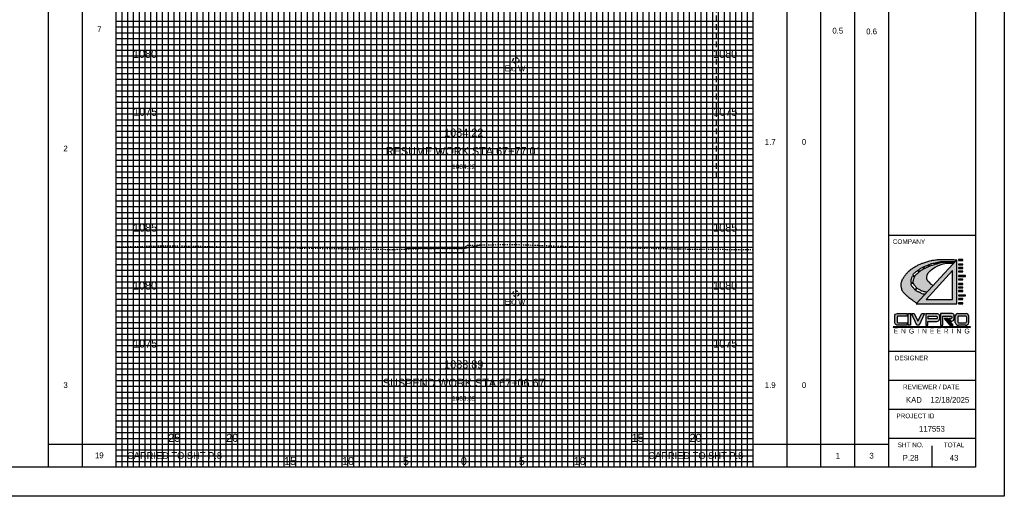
# Model space of a CAD drawing. Header units: feet. Extents: x 874 to 1064, y -33158 to 250.
# Tile 2 of 3: x 979 to 1064, y 140 to 182. Entities that reach past the tile are written whole.
import ezdxf
from ezdxf.enums import TextEntityAlignment as Align

# ---------------------------------------------------------------- set-up
doc = ezdxf.new("R2010")
doc.units = ezdxf.units.FT
doc.header["$MEASUREMENT"] = 0
for name, pattern in [('CENTER2', [1.125, 0.75, -0.125, 0.125, -0.125]), ('DASHED', [0.75, 0.5, -0.25]), ('DASHED2', [0.375, 0.25, -0.125]), ('DGN Style 4', [0.027369, 0.013684, -0.006842, 0, -0.006842]), ('OhDOT_USTN2', [0.11, 0.069, -0.041]), ('waterex', [0])]:
    doc.linetypes.add(name, pattern=pattern)
for name, color, linetype in [('CL_P_Construction', 7, 'DGN Style 4'), ('SH_Border', 7, 'Continuous'), ('SH_Data', 7, 'Continuous'), ('SHT_LOGO_BLACK', 7, 'Continuous'), ('SHT_LOGO_BLUE', 160, 'Continuous'), ('SHT_LOGO_GREY', 9, 'Continuous'), ('UT_X_Water', 133, 'waterex'), ('XS_P_Annotation', 7, 'Continuous'), ('XS_P_Finished_Grade', 3, 'Continuous'), ('XS_P_Pavt_Surface', 251, 'Continuous'), ('XS_P_Text_Info', 7, 'Continuous'), ('XS_X_Ground_Line', 3, 'OhDOT_USTN2')]:
    doc.layers.add(name, color=color, linetype=linetype)
doc.layers.add('RW_X_Right_of_Way', color=7, linetype='Continuous', lineweight=25)
doc.layers.add('SH_Major_Grid_Line', color=254, linetype='Continuous', transparency=0.3)
doc.layers.add('SH_Minor_Grid_Line', color=252, linetype='Continuous', transparency=0.5)
doc.styles.add('OHDOTSymbols', font='arial.ttf')
doc.styles.add('Slanted-Normal', font='font31.shx', dxfattribs={"height": 0.12})
doc.styles.add('Straight-Normal', font='font30.shx', dxfattribs={"height": 0.1})
doc.styles.add('Straight-Sub Title', font='font30.shx', dxfattribs={"height": 0.17})

msp = doc.modelspace()

# ---------------------------------------------------------------- hatches: boundary and pattern name
at = {"layer": 'SHT_LOGO_BLACK', "linetype": 'Continuous'}
h = msp.add_hatch(color=256, dxfattribs=at)
h.dxf.hatch_style = 1
h.paths.add_polyline_path([(1056.626, 158.193, -0.010054), (1056.601, 158.216), (1056.761, 158.385, 0.071883), (1056.813, 158.342, 0.006066), (1057.034, 158.213, 0.061249), (1057.287, 158.108, 0.038297), (1057.584, 158.05), (1058.121, 158.63), (1057.929, 158.746), (1057.846, 158.85), (1057.685, 159), (1057.628, 159.104), (1057.592, 159.212), (1057.597, 159.347), (1057.623, 159.528), (1057.706, 159.714), (1057.861, 159.901), (1058.074, 160.066), (1058.307, 160.201), (1058.591, 160.351), (1058.819, 160.449), (1059.006, 160.506), (1059.311, 160.558), (1059.741, 160.558), (1059.901, 160.555), (1059.98, 160.641, -0.000418), (1059.755, 160.642, -0.000949), (1059.635, 160.643, -0.000351), (1059.288, 160.646, 0.00107), (1059.174, 160.647, 0.017555), (1059.034, 160.643, 0.017743), (1058.895, 160.629, 0.003592), (1058.878, 160.627), (1058.86, 160.708, -0.000594), (1058.929, 160.708, 0.000026), (1059.186, 160.708, 0.000048), (1059.569, 160.708, 0.000037), (1060.042, 160.708), (1060.168, 160.844, 0.003624), (1059.8, 160.865, 0.007413), (1059.62, 160.87, 0.000904), (1059.028, 160.88, 0.00451), (1058.91, 160.88, 0.019073), (1058.586, 160.867, 0.017331), (1058.232, 160.826, 0.019514), (1057.948, 160.772, 0.015338), (1057.593, 160.678, 0.012204), (1057.251, 160.567, 0.017423), (1057.016, 160.475, 0.014015), (1056.85, 160.398, 0.009535), (1056.611, 160.273, 0.020378), (1056.337, 160.108, 0.02598), (1056.135, 159.959, 0.027565), (1055.998, 159.833, 0.018891), (1055.815, 159.631, 0.020789), (1055.667, 159.438, 0.020828), (1055.535, 159.234, 0.034599), (1055.46, 159.085, 0.032145), (1055.402, 158.915, 0.062269), (1055.371, 158.696, 0.050433), (1055.395, 158.424, 0.025118), (1055.44, 158.237, 0.057831), (1055.473, 158.159, 0.025804), (1055.541, 158.053, 0.04348), (1055.589, 157.996, 0.002738), (1055.677, 157.91, 0.002118), (1055.792, 157.801, 0.001598), (1055.979, 157.625, 0.006576), (1056.026, 157.583, 0.02396), (1056.04, 157.571, 0.001113), (1056.369, 157.334, 0.009085), (1056.493, 157.247, 0.004888), (1056.71, 157.105), (1057.416, 157.869, -0.03184), (1057.269, 157.889, -0.071165), (1057.119, 157.943, -0.016789), (1056.998, 158.012, 0.028454), (1056.926, 158.051, 0.063363), (1056.771, 158.101, -0.076313)])
h.paths.add_polyline_path([(1056.465, 158.372, 0.001596), (1056.392, 158.461, 0.003876), (1056.321, 158.546, -0.008255), (1056.262, 158.618, -0.047245), (1056.23, 158.754, -0.011737), (1056.224, 158.805), (1056.437, 158.826, 0.028633), (1056.468, 158.735, 0.056422), (1056.507, 158.663, 0.018655), (1056.57, 158.579, 0.019312), (1056.637, 158.502, 0.013666), (1056.707, 158.431, 0.001157), (1056.714, 158.426), (1056.555, 158.263, -0.00235)], flags=16)
h.paths.add_polyline_path([(1056.42, 158.906), (1056.22, 158.898, -0.034829), (1056.235, 159.063, -0.018474), (1056.261, 159.195, -0.026037), (1056.3, 159.328, -0.016666), (1056.345, 159.444), (1056.54, 159.387, 0.018485), (1056.479, 159.254, 0.016487), (1056.438, 159.144, 0.075188), (1056.414, 159.011, 0.042887)], flags=16)
h.paths.add_polyline_path([(1056.382, 159.524, -0.03317), (1056.462, 159.659, -0.031166), (1056.571, 159.757, -0.008749), (1056.779, 159.913, -0.000355), (1056.796, 159.926), (1056.906, 159.789, 0.002531), (1056.805, 159.703, 0.006928), (1056.655, 159.569, 0.028635), (1056.621, 159.534, 0.152279), (1056.584, 159.45)], flags=16)
h.paths.add_polyline_path([(1057.155, 159.979, -0.013659), (1057.335, 160.082), (1057.258, 160.215, 0.040026), (1057.065, 160.114, 0.013578), (1056.995, 160.068, 0.00319), (1056.835, 159.954), (1056.943, 159.82, -0.001694), (1057.012, 159.877, -0.037477)], flags=16)
h.paths.add_polyline_path([(1057.378, 160.104), (1057.302, 160.235, -0.011307), (1057.444, 160.292, -0.010591), (1057.557, 160.333, 0.011749), (1057.66, 160.369, 0.016183), (1057.728, 160.398), (1057.773, 160.285, 0.017905), (1057.607, 160.216, 0.011223)], flags=16)
h.paths.add_polyline_path([(1057.814, 160.301), (1057.771, 160.419, 0.010824), (1057.814, 160.442, -0.05835), (1057.915, 160.485, -0.01154), (1058.027, 160.515, -0.00345), (1058.252, 160.568), (1058.29, 160.452, 0.012845), (1058.074, 160.391, 0.008036), (1057.937, 160.345, 0.004709)], flags=16)
h.paths.add_polyline_path([(1058.338, 160.466), (1058.305, 160.58, -0.000481), (1058.453, 160.614, 0.000864), (1058.522, 160.629, 0.00468), (1058.629, 160.654, -0.006008), (1058.811, 160.697), (1058.829, 160.618, 0.026281), (1058.715, 160.59, 0.019573), (1058.602, 160.551, -0.017067), (1058.472, 160.505, -0.007865)], flags=16)
h = msp.add_hatch(color=256, dxfattribs=at)
h.dxf.hatch_style = 1
h.paths.add_polyline_path([(1060.326, 157.044), (1060.708, 157.044), (1060.708, 157.118), (1060.326, 157.118)])
h.paths.add_polyline_path([(1060.326, 157.423), (1060.708, 157.423), (1060.708, 157.497), (1060.326, 157.497)])
h.paths.add_polyline_path([(1060.32, 157.732), (1060.937, 157.732), (1060.937, 157.806), (1060.326, 157.806)])
h.paths.add_polyline_path([(1060.326, 158.111), (1060.708, 158.111), (1060.708, 158.185), (1060.326, 158.185)])
h.paths.add_polyline_path([(1060.326, 158.418), (1060.708, 158.418), (1060.708, 158.491), (1060.326, 158.491)])
h.paths.add_polyline_path([(1060.326, 158.727), (1060.708, 158.727), (1060.708, 158.8), (1060.326, 158.8)])
h.paths.add_polyline_path([(1060.326, 159.106), (1060.708, 159.106), (1060.708, 159.179), (1060.326, 159.179)])
h.paths.add_polyline_path([(1060.32, 159.415), (1060.937, 159.415), (1060.937, 159.489), (1060.326, 159.489)])
h.paths.add_polyline_path([(1060.326, 159.795), (1060.708, 159.795), (1060.708, 159.868), (1060.326, 159.868)])
h.paths.add_polyline_path([(1060.326, 160.1), (1060.708, 160.1), (1060.708, 160.174), (1060.326, 160.174)])
h.paths.add_polyline_path([(1060.326, 160.407), (1060.708, 160.407), (1060.708, 160.481), (1060.326, 160.481)])
h.paths.add_polyline_path([(1060.708, 160.786), (1060.708, 160.86), (1060.326, 160.86), (1060.326, 160.786)])
at = {"layer": 'SHT_LOGO_BLUE'}
h = msp.add_hatch(color=256, dxfattribs=at)
h.dxf.hatch_style = 1
h.paths.add_polyline_path([(1055.021, 155.91, -0.44246), (1055.096, 155.992), (1055.885, 155.992), (1055.885, 156.206), (1055.041, 156.206, 0.436831), (1054.81, 155.992), (1054.81, 155.421, 0.355742), (1055.085, 155.196), (1055.875, 155.196), (1055.875, 155.407), (1055.106, 155.407, -0.466077), (1055.021, 155.478)])
h.paths.add_polyline_path([(1056.185, 156.21), (1055.967, 156.21), (1055.967, 155.193), (1056.185, 155.2)])
h.paths.add_polyline_path([(1056.492, 156.207), (1056.25, 156.207), (1056.734, 155.198), (1056.919, 155.198), (1057.395, 156.209), (1057.159, 156.209), (1056.816, 155.537)])
h.paths.add_polyline_path([(1058.667, 155.721), (1058.67, 156.032, 0.413942), (1058.494, 156.207), (1057.5, 156.207), (1057.5, 155.194), (1057.68, 155.194), (1057.68, 155.532), (1058.456, 155.532, 0.384335)])
h.paths.add_polyline_path([(1057.69, 155.746), (1057.69, 155.99), (1058.412, 155.99, -0.363757), (1058.479, 155.934, -0.087868), (1058.479, 155.813, -0.553906), (1058.405, 155.746)], flags=16)
h.paths.add_polyline_path([(1059.949, 155.739), (1059.949, 156.016, 0.37162), (1059.786, 156.205), (1058.757, 156.205), (1058.757, 155.198), (1058.969, 155.198), (1058.969, 155.99), (1059.672, 155.99, -0.38138), (1059.733, 155.935), (1059.733, 155.835, -0.307867), (1059.696, 155.78), (1059.474, 155.78), (1059.661, 155.554), (1059.736, 155.554, 0.37317)])
h.paths.add_polyline_path([(1060.976, 156.206), (1060.272, 156.206, 0.436831), (1060.041, 155.992), (1060.041, 155.421, 0.355742), (1060.317, 155.196), (1060.932, 155.196, 0.355742), (1061.208, 155.421), (1061.208, 155.992, 0.436831)])
h.paths.add_polyline_path([(1060.922, 155.992, -0.386521), (1060.997, 155.924), (1060.997, 155.478, -0.364185), (1060.92, 155.407), (1060.337, 155.407, -0.466076), (1060.252, 155.478), (1060.252, 155.924, -0.386521), (1060.327, 155.992)], flags=16)
h = msp.add_hatch(color=256, dxfattribs=at)
h.dxf.hatch_style = 1
h.paths.add_polyline_path([(1059.407, 155.781), (1059.259, 155.781), (1059.751, 155.199), (1059.874, 155.199)])
at = {"layer": 'SHT_LOGO_GREY'}
h = msp.add_hatch(color=256, dxfattribs=at)
h.dxf.hatch_style = 1
h.paths.add_polyline_path([(1060.168, 160.844), (1056.661, 157.052), (1060.168, 157.052)])
h.paths.add_polyline_path([(1059.796, 157.424), (1057.528, 157.424), (1059.796, 159.912)], flags=16)
h = msp.add_hatch(color=256, dxfattribs=at)
h.dxf.hatch_style = 1
h.paths.add_polyline_path([(1059.241, 155.781), (1059.093, 155.781), (1059.585, 155.199), (1059.707, 155.199)])

# ---------------------------------------------------------------- linework, layer by layer
at = {"layer": 'CL_P_Construction', "linetype": 'CENTER2'}
msp.add_line((1017.607, 142.937), (1017.607, 247.937), dxfattribs=at)
at = {"layer": 'RW_X_Right_of_Way', "linetype": 'DASHED'}
msp.add_line((1039.437, 167.937), (1039.437, 187.937), dxfattribs=at)
at = {"layer": 'SH_Border'}
for p, q in [((1064.275, 250.437), (1064.275, 140.437)), ((1054.275, 247.937), (1054.275, 142.937)), ((1061.775, 247.937), (1061.775, 142.937)), ((1061.775, 162.937), (1054.275, 162.937)), ((1061.775, 152.937), (1054.275, 152.937)), ((1061.775, 150.437), (1054.275, 150.437)), ((1061.775, 147.937), (1054.275, 147.937)), ((1061.775, 145.437), (1054.275, 145.437)), ((1058.025, 144.789), (1058.025, 142.937)), ((1061.775, 142.937), (896.775, 142.937)), ((1064.275, 140.437), (894.275, 140.437))]:
    msp.add_line(p, q, dxfattribs=at)
at = {"layer": 'SH_Data', "color": 7, "linetype": 'Continuous'}
for p, q in [((981.775, 142.937), (981.775, 247.937)), ((987.607, 142.937), (987.607, 247.937)), ((1042.607, 142.937), (1042.607, 247.937)), ((1048.441, 142.937), (1048.441, 247.937)), ((984.691, 142.937), (984.691, 246.687)), ((1045.525, 142.937), (1045.525, 246.687)), ((1051.358, 142.937), (1051.358, 246.687)), ((981.775, 144.937), (987.607, 144.937)), ((987.607, 144.937), (997.607, 144.937)), ((997.607, 142.937), (997.607, 144.937)), ((1032.607, 144.937), (1042.607, 144.937)), ((1042.607, 144.937), (1054.275, 144.937))]:
    msp.add_line(p, q, dxfattribs=at)
msp.add_lwpolyline([(1032.607, 142.937), (1032.607, 144.937)], dxfattribs=at)
at = {"layer": 'SH_Major_Grid_Line', "color": 254, "linetype": 'Continuous'}
for p, q in [((992.607, 142.937), (992.607, 247.937)), ((997.607, 142.937), (997.607, 247.937)), ((1002.607, 142.937), (1002.607, 247.937)), ((1007.607, 142.937), (1007.607, 247.937)), ((1012.607, 142.937), (1012.607, 247.937)), ((1017.607, 142.937), (1017.607, 247.937)), ((1022.607, 142.937), (1022.607, 247.937)), ((1027.607, 142.937), (1027.607, 247.937)), ((1032.607, 142.937), (1032.607, 247.937)), ((1037.607, 142.937), (1037.607, 247.937)), ((987.607, 177.937), (1042.607, 177.937)), ((987.607, 172.937), (1042.607, 172.937)), ((987.607, 167.937), (1042.607, 167.937)), ((987.607, 162.937), (1042.607, 162.937)), ((987.607, 157.937), (1042.607, 157.937)), ((987.607, 152.937), (1042.607, 152.937)), ((987.607, 147.937), (1042.607, 147.937))]:
    msp.add_line(p, q, dxfattribs=at)
at = {"layer": 'SH_Minor_Grid_Line', "color": 252, "linetype": 'Continuous'}
for p, q in [((988.107, 142.937), (988.107, 247.937)), ((988.607, 142.937), (988.607, 247.937)), ((989.107, 142.937), (989.107, 247.937)), ((989.607, 142.937), (989.607, 247.937)), ((990.107, 142.937), (990.107, 247.937)), ((990.607, 142.937), (990.607, 247.937)), ((991.107, 142.937), (991.107, 247.937)), ((991.607, 142.937), (991.607, 247.937)), ((992.107, 142.937), (992.107, 247.937)), ((993.107, 142.937), (993.107, 247.937)), ((993.607, 142.937), (993.607, 247.937)), ((994.107, 142.937), (994.107, 247.937)), ((994.607, 142.937), (994.607, 247.937)), ((995.107, 142.937), (995.107, 247.937)), ((995.607, 142.937), (995.607, 247.937)), ((996.107, 142.937), (996.107, 247.937)), ((996.607, 142.937), (996.607, 247.937)), ((997.107, 142.937), (997.107, 247.937)), ((998.107, 142.937), (998.107, 247.937)), ((998.607, 142.937), (998.607, 247.937)), ((999.107, 142.937), (999.107, 247.937)), ((999.607, 142.937), (999.607, 247.937)), ((1000.107, 142.937), (1000.107, 247.937)), ((1000.607, 142.937), (1000.607, 247.937)), ((1001.107, 142.937), (1001.107, 247.937)), ((1001.607, 142.937), (1001.607, 247.937)), ((1002.107, 142.937), (1002.107, 247.937)), ((1003.107, 142.937), (1003.107, 247.937)), ((1003.607, 142.937), (1003.607, 247.937)), ((1004.107, 142.937), (1004.107, 247.937)), ((1004.607, 142.937), (1004.607, 247.937)), ((1005.107, 142.937), (1005.107, 247.937)), ((1005.607, 142.937), (1005.607, 247.937)), ((1006.107, 142.937), (1006.107, 247.937)), ((1006.607, 142.937), (1006.607, 247.937)), ((1007.107, 142.937), (1007.107, 247.937)), ((1008.107, 142.937), (1008.107, 247.937)), ((1008.607, 142.937), (1008.607, 247.937)), ((1009.107, 142.937), (1009.107, 247.937)), ((1009.607, 142.937), (1009.607, 247.937)), ((1010.107, 142.937), (1010.107, 247.937)), ((1010.607, 142.937), (1010.607, 247.937)), ((1011.107, 142.937), (1011.107, 247.937)), ((1011.607, 142.937), (1011.607, 247.937)), ((1012.107, 142.937), (1012.107, 247.937)), ((1013.107, 142.937), (1013.107, 247.937)), ((1013.607, 142.937), (1013.607, 247.937)), ((1014.107, 142.937), (1014.107, 247.937)), ((1014.607, 142.937), (1014.607, 247.937)), ((1015.107, 142.937), (1015.107, 247.937)), ((1015.607, 142.937), (1015.607, 247.937)), ((1016.107, 142.937), (1016.107, 247.937)), ((1016.607, 142.937), (1016.607, 247.937)), ((1017.107, 142.937), (1017.107, 247.937)), ((1018.107, 142.937), (1018.107, 247.937)), ((1018.607, 142.937), (1018.607, 247.937)), ((1019.107, 142.937), (1019.107, 247.937)), ((1019.607, 142.937), (1019.607, 247.937)), ((1020.107, 142.937), (1020.107, 247.937)), ((1020.607, 142.937), (1020.607, 247.937)), ((1021.107, 142.937), (1021.107, 247.937)), ((1021.607, 142.937), (1021.607, 247.937)), ((1022.107, 142.937), (1022.107, 247.937)), ((1023.107, 142.937), (1023.107, 247.937)), ((1023.607, 142.937), (1023.607, 247.937)), ((1024.107, 142.937), (1024.107, 247.937)), ((1024.607, 142.937), (1024.607, 247.937)), ((1025.107, 142.937), (1025.107, 247.937)), ((1025.607, 142.937), (1025.607, 247.937)), ((1026.107, 142.937), (1026.107, 247.937)), ((1026.607, 142.937), (1026.607, 247.937)), ((1027.107, 142.937), (1027.107, 247.937)), ((1028.107, 142.937), (1028.107, 247.937)), ((1028.607, 142.937), (1028.607, 247.937)), ((1029.107, 142.937), (1029.107, 247.937)), ((1029.607, 142.937), (1029.607, 247.937)), ((1030.107, 142.937), (1030.107, 247.937)), ((1030.607, 142.937), (1030.607, 247.937)), ((1031.107, 142.937), (1031.107, 247.937)), ((1031.607, 142.937), (1031.607, 247.937)), ((1032.107, 142.937), (1032.107, 247.937)), ((1033.107, 142.937), (1033.107, 247.937)), ((1033.607, 142.937), (1033.607, 247.937)), ((1034.107, 142.937), (1034.107, 247.937)), ((1034.607, 142.937), (1034.607, 247.937)), ((1035.107, 142.937), (1035.107, 247.937)), ((1035.607, 142.937), (1035.607, 247.937)), ((1036.107, 142.937), (1036.107, 247.937)), ((1036.607, 142.937), (1036.607, 247.937)), ((1037.107, 142.937), (1037.107, 247.937)), ((1038.107, 142.937), (1038.107, 247.937)), ((1038.607, 142.937), (1038.607, 247.937)), ((1039.107, 142.937), (1039.107, 247.937)), ((1039.607, 142.937), (1039.607, 247.937)), ((1040.107, 142.937), (1040.107, 247.937)), ((1040.607, 142.937), (1040.607, 247.937)), ((1041.107, 142.937), (1041.107, 247.937)), ((1041.607, 142.937), (1041.607, 247.937)), ((1042.107, 142.937), (1042.107, 247.937)), ((987.607, 181.437), (1042.607, 181.437)), ((987.607, 180.937), (1042.607, 180.937)), ((987.607, 180.437), (1042.607, 180.437)), ((987.607, 179.937), (1042.607, 179.937)), ((987.607, 179.437), (1042.607, 179.437)), ((987.607, 178.937), (1042.607, 178.937)), ((987.607, 178.437), (1042.607, 178.437)), ((987.607, 177.437), (1042.607, 177.437)), ((987.607, 176.937), (1042.607, 176.937)), ((987.607, 176.437), (1042.607, 176.437)), ((987.607, 175.937), (1042.607, 175.937)), ((987.607, 175.437), (1042.607, 175.437)), ((987.607, 174.937), (1042.607, 174.937)), ((987.607, 174.437), (1042.607, 174.437)), ((987.607, 173.937), (1042.607, 173.937)), ((987.607, 173.437), (1042.607, 173.437)), ((987.607, 172.437), (1042.607, 172.437)), ((987.607, 171.937), (1042.607, 171.937)), ((987.607, 171.437), (1042.607, 171.437)), ((987.607, 170.937), (1042.607, 170.937)), ((987.607, 170.437), (1042.607, 170.437)), ((987.607, 169.937), (1042.607, 169.937)), ((987.607, 169.437), (1042.607, 169.437)), ((987.607, 168.937), (1042.607, 168.937)), ((987.607, 168.437), (1042.607, 168.437)), ((987.607, 167.437), (1042.607, 167.437)), ((987.607, 166.937), (1042.607, 166.937)), ((987.607, 166.437), (1042.607, 166.437)), ((987.607, 165.937), (1042.607, 165.937)), ((987.607, 165.437), (1042.607, 165.437)), ((987.607, 164.937), (1042.607, 164.937)), ((987.607, 164.437), (1042.607, 164.437)), ((987.607, 163.937), (1042.607, 163.937)), ((987.607, 163.437), (1042.607, 163.437)), ((987.607, 162.437), (1042.607, 162.437)), ((987.607, 161.937), (1042.607, 161.937)), ((987.607, 161.437), (1042.607, 161.437)), ((987.607, 160.937), (1042.607, 160.937)), ((987.607, 160.437), (1042.607, 160.437)), ((987.607, 159.937), (1042.607, 159.937)), ((987.607, 159.437), (1042.607, 159.437)), ((987.607, 158.937), (1042.607, 158.937)), ((987.607, 158.437), (1042.607, 158.437)), ((987.607, 157.437), (1042.607, 157.437)), ((987.607, 156.937), (1042.607, 156.937)), ((987.607, 156.437), (1042.607, 156.437)), ((987.607, 155.937), (1042.607, 155.937)), ((987.607, 155.437), (1042.607, 155.437)), ((987.607, 154.937), (1042.607, 154.937)), ((987.607, 154.437), (1042.607, 154.437)), ((987.607, 153.937), (1042.607, 153.937)), ((987.607, 153.437), (1042.607, 153.437)), ((987.607, 152.437), (1042.607, 152.437)), ((987.607, 151.937), (1042.607, 151.937)), ((987.607, 151.437), (1042.607, 151.437)), ((987.607, 150.937), (1042.607, 150.937)), ((987.607, 150.437), (1042.607, 150.437)), ((987.607, 149.937), (1042.607, 149.937)), ((987.607, 149.437), (1042.607, 149.437)), ((987.607, 148.937), (1042.607, 148.937)), ((987.607, 148.437), (1042.607, 148.437)), ((987.607, 147.437), (1042.607, 147.437)), ((987.607, 146.937), (1042.607, 146.937)), ((987.607, 146.437), (1042.607, 146.437)), ((987.607, 145.937), (1042.607, 145.937)), ((987.607, 145.437), (1042.607, 145.437)), ((987.607, 144.937), (1042.607, 144.937)), ((987.607, 144.437), (1042.607, 144.437)), ((987.607, 143.937), (1042.607, 143.937)), ((987.607, 143.437), (1042.607, 143.437))]:
    msp.add_line(p, q, dxfattribs=at)
at = {"layer": 'SHT_LOGO_BLACK'}
for p, q in [((1056.796, 159.926, -4063.576), (1056.906, 159.789, -4063.576)), ((1056.835, 159.954, -4063.576), (1056.943, 159.82, -4063.576)), ((1057.258, 160.215, -4063.576), (1057.335, 160.082, -4063.576)), ((1057.302, 160.235, -4063.576), (1057.378, 160.104, -4063.576))]:
    msp.add_line(p, q, dxfattribs=at)
for points in [[(1056.71, 157.105, -0.004888), (1056.493, 157.247, -0.009085), (1056.369, 157.334, -0.001113), (1056.04, 157.571, -0.02396), (1056.026, 157.583, -0.006576), (1055.979, 157.625, -0.001598), (1055.792, 157.801, -0.002118), (1055.677, 157.91, -0.002738), (1055.589, 157.996, -0.04348), (1055.541, 158.053, -0.025804), (1055.473, 158.159, -0.057831), (1055.44, 158.237, -0.025118), (1055.395, 158.424, -0.050433), (1055.371, 158.696, -0.062269), (1055.402, 158.915, -0.032145), (1055.46, 159.085, -0.034599), (1055.535, 159.234, -0.020828), (1055.667, 159.438, -0.020789), (1055.815, 159.631, -0.018891), (1055.998, 159.833, -0.027565), (1056.135, 159.959, -0.02598), (1056.337, 160.108, -0.020378), (1056.611, 160.273, -0.009535), (1056.85, 160.398, -0.014015), (1057.016, 160.475, -0.017423), (1057.251, 160.567, -0.012204), (1057.593, 160.678, -0.015338), (1057.948, 160.772, -0.019514), (1058.232, 160.826, -0.017331), (1058.586, 160.867, -0.019073), (1058.91, 160.88, -0.00451), (1059.028, 160.88, -0.000904), (1059.62, 160.87, -0.007413), (1059.8, 160.865, -0.003624), (1060.168, 160.844)], [(1058.305, 160.58, -0.0002), (1058.318, 160.583, -0.000438), (1058.453, 160.614, 0.000864), (1058.522, 160.629, 0.00468), (1058.629, 160.654, -0.004072), (1058.752, 160.683, -0.008774), (1058.811, 160.696, -0.040254)], [(1058.86, 160.705, -0.03869), (1058.901, 160.708, -0.000239), (1058.929, 160.708, 0.000026), (1059.186, 160.708, 0.000048), (1059.569, 160.708, 0.000037), (1060.042, 160.708)], [(1056.382, 159.524, -0.024038), (1056.438, 159.623, -0.06415), (1056.493, 159.689, -0.021969), (1056.571, 159.757, -0.008749), (1056.779, 159.913, -0.000355), (1056.796, 159.926, -0.013578)], [(1056.835, 159.954, -0.00319), (1056.995, 160.068, -0.013578), (1057.065, 160.114, -0.029845), (1057.208, 160.192, -0.004092), (1057.258, 160.215, -0.010591)], [(1056.943, 159.82, -0.000639), (1056.968, 159.842, -0.009297), (1057.042, 159.901, -0.029225), (1057.155, 159.979, -0.013659), (1057.335, 160.082, -0.011561)], [(1057.302, 160.235, -0.011307), (1057.444, 160.292, -0.010591), (1057.557, 160.333, 0.011749), (1057.66, 160.369, 0.016183), (1057.728, 160.398, -0.05835)], [(1057.378, 160.104, -0.011223), (1057.607, 160.216, -0.017453), (1057.768, 160.284, -0.000163), (1057.773, 160.285, -0.008036)], [(1057.771, 160.419, 0.010824), (1057.814, 160.442, -0.05835), (1057.915, 160.485, -0.01154), (1058.027, 160.515, -0.00345), (1058.252, 160.568, -0.000438)], [(1057.814, 160.301, -0.004709), (1057.937, 160.345, -0.008036), (1058.074, 160.391, -0.011799), (1058.273, 160.448, 0.001031), (1058.29, 160.453, 0.017067)], [(1058.338, 160.466, 0.007865), (1058.472, 160.505, 0.017067), (1058.602, 160.551, -0.019573), (1058.715, 160.59, -0.0202), (1058.802, 160.613, -0.005656), (1058.829, 160.618, -0.017743)], [(1058.878, 160.627, -0.003592), (1058.895, 160.629, -0.017743), (1059.034, 160.643, -0.017555), (1059.174, 160.647, -0.00107), (1059.288, 160.646, 0.000351), (1059.635, 160.643, 0.000949), (1059.755, 160.642, 0.000418), (1059.98, 160.641)], [(1056.22, 158.898, -0.015908), (1056.222, 158.955, -0.022838), (1056.235, 159.063, -0.018474), (1056.261, 159.195, -0.026037), (1056.3, 159.328, -0.016666), (1056.345, 159.444, -0.03409)], [(1056.42, 158.906, -0.042886), (1056.414, 159.011, -0.075188), (1056.438, 159.144, -0.016487), (1056.479, 159.254, -0.015544), (1056.53, 159.366, -0.001651), (1056.54, 159.387, -0.053806)], [(1056.574, 159.454, -0.004266), (1056.602, 159.507, -0.053806), (1056.621, 159.534, -0.028635), (1056.655, 159.569, -0.006928), (1056.805, 159.703, -0.002531), (1056.906, 159.789, -0.009297)], [(1056.555, 158.263, -0.010823), (1056.531, 158.291, -0.001747), (1056.465, 158.372, 0.001596), (1056.392, 158.461, 0.003876), (1056.321, 158.546, -0.006206), (1056.276, 158.6, -0.097322), (1056.255, 158.641, -0.038974), (1056.23, 158.754, -0.011737), (1056.224, 158.805, -0.026776)], [(1056.714, 158.426, -0.001157), (1056.707, 158.431, -0.013666), (1056.637, 158.502, -0.019312), (1056.57, 158.579, -0.018655), (1056.507, 158.663, -0.056422), (1056.468, 158.735, -0.028633), (1056.437, 158.826, -0.064453)], [(1057.416, 157.869, -0.03184), (1057.269, 157.889, -0.071165), (1057.119, 157.943, -0.016789), (1056.998, 158.012, 0.028454), (1056.926, 158.051, 0.050722), (1056.803, 158.094, -0.071433), (1056.717, 158.128, -0.049376), (1056.626, 158.193, -0.010054), (1056.601, 158.216, -0.001747)], [(1057.584, 158.05, -0.038297), (1057.287, 158.108, -0.061249), (1057.034, 158.213, -0.006066), (1056.813, 158.342, -0.040776), (1056.782, 158.365, -0.003974), (1056.76, 158.384, -0.013666)]]:
    msp.add_lwpolyline(points, format="xyb", dxfattribs=at)
at = {"layer": 'SHT_LOGO_BLACK', "elevation": -4063.576}
for points in [[(1058.811, 160.696), (1058.829, 160.618)], [(1058.86, 160.705), (1058.878, 160.627)], [(1058.121, 158.63), (1057.929, 158.746), (1057.846, 158.85), (1057.685, 159), (1057.628, 159.104), (1057.592, 159.212), (1057.597, 159.347), (1057.623, 159.528), (1057.706, 159.714), (1057.861, 159.901), (1058.074, 160.066), (1058.307, 160.201), (1058.591, 160.351), (1058.819, 160.449), (1059.006, 160.506), (1059.311, 160.558), (1059.741, 160.558), (1059.901, 160.555)], [(1057.728, 160.398), (1057.773, 160.285)], [(1057.771, 160.419), (1057.814, 160.301)], [(1058.252, 160.568), (1058.29, 160.453)], [(1058.305, 160.58), (1058.338, 160.466)], [(1056.345, 159.444), (1056.54, 159.387)], [(1056.382, 159.524), (1056.574, 159.454)], [(1056.22, 158.898), (1056.42, 158.906)], [(1056.224, 158.805), (1056.437, 158.826)], [(1056.555, 158.263), (1056.714, 158.426)], [(1056.601, 158.216), (1056.76, 158.384)]]:
    msp.add_lwpolyline(points, dxfattribs=at)
at = {"layer": 'SHT_LOGO_BLACK', "linetype": 'Continuous', "elevation": -4063.576}
for points in [[(1060.326, 160.786), (1060.708, 160.786), (1060.708, 160.86), (1060.326, 160.86)], [(1060.326, 160.407), (1060.708, 160.407), (1060.708, 160.481), (1060.326, 160.481)], [(1060.326, 160.1), (1060.708, 160.1), (1060.708, 160.174), (1060.326, 160.174)], [(1060.326, 159.795), (1060.708, 159.795), (1060.708, 159.868), (1060.326, 159.868)], [(1060.32, 159.415), (1060.937, 159.415), (1060.937, 159.489), (1060.326, 159.489)], [(1060.326, 159.106), (1060.708, 159.106), (1060.708, 159.179), (1060.326, 159.179)], [(1060.326, 158.727), (1060.708, 158.727), (1060.708, 158.8), (1060.326, 158.8)], [(1060.326, 158.418), (1060.708, 158.418), (1060.708, 158.491), (1060.326, 158.491)], [(1060.326, 158.111), (1060.708, 158.111), (1060.708, 158.185), (1060.326, 158.185)], [(1060.32, 157.732), (1060.937, 157.732), (1060.937, 157.806), (1060.326, 157.806)], [(1060.326, 157.423), (1060.708, 157.423), (1060.708, 157.497), (1060.326, 157.497)], [(1060.326, 157.044), (1060.708, 157.044), (1060.708, 157.118), (1060.326, 157.118)]]:
    msp.add_lwpolyline(points, close=True, dxfattribs=at)
at = {"layer": 'SHT_LOGO_BLACK'}
msp.add_lwpolyline([(1054.689, 155.045), (1061.358, 155.045), (1061.358, 155.074), (1054.691, 155.074)], close=True, dxfattribs=at)
at = {"layer": 'SHT_LOGO_BLUE'}
for p, q in [((1060.041, 155.421), (1060.041, 155.992)), ((1060.252, 155.924), (1060.252, 155.478)), ((1060.272, 156.206), (1060.976, 156.206)), ((1060.922, 155.992), (1060.327, 155.992)), ((1060.997, 155.924), (1060.997, 155.478)), ((1061.208, 155.421), (1061.208, 155.992)), ((1060.932, 155.196), (1060.317, 155.196)), ((1060.337, 155.407), (1060.912, 155.407))]:
    msp.add_line(p, q, dxfattribs=at)
for points in [[(1055.106, 155.407), (1055.875, 155.407), (1055.875, 155.196), (1055.085, 155.196, -0.355742), (1054.81, 155.421), (1054.81, 155.992, -0.436831), (1055.041, 156.206), (1055.885, 156.206), (1055.885, 155.992), (1055.096, 155.992, 0.386521), (1055.021, 155.924), (1055.021, 155.478, 0.466077), (1055.106, 155.407, -0.087106)], [(1057.5, 156.207), (1058.494, 156.207, -0.413942), (1058.67, 156.032), (1058.667, 155.721)], [(1058.405, 155.746), (1057.69, 155.746), (1057.69, 155.99), (1058.412, 155.99, -0.363757), (1058.479, 155.934, -0.087868), (1058.479, 155.813, -0.553906), (1058.405, 155.746, 0.590972)], [(1058.757, 155.198), (1058.969, 155.198), (1058.969, 155.99), (1059.672, 155.99, -0.38138), (1059.733, 155.935), (1059.733, 155.835, -0.307867), (1059.696, 155.78), (1059.474, 155.78), (1059.661, 155.554), (1059.736, 155.554, 0.37317), (1059.949, 155.739), (1059.949, 156.016, 0.37162), (1059.786, 156.205), (1058.757, 156.205), (1058.757, 155.198)]]:
    msp.add_lwpolyline(points, format="xyb", dxfattribs=at)
for points in [[(1055.967, 155.193), (1055.967, 156.21), (1056.185, 156.21), (1056.185, 155.2)], [(1056.25, 156.207), (1056.492, 156.207), (1056.816, 155.537), (1057.159, 156.209), (1057.395, 156.209), (1056.919, 155.198), (1056.734, 155.198)]]:
    msp.add_lwpolyline(points, close=True, dxfattribs=at)
for points in [[(1057.5, 156.207), (1057.5, 155.194), (1057.68, 155.194), (1057.68, 155.532), (1058.456, 155.532)], [(1059.407, 155.781), (1059.259, 155.781), (1059.751, 155.199), (1059.874, 155.199), (1059.407, 155.781)]]:
    msp.add_lwpolyline(points, dxfattribs=at)
for centre, radius, start, end in [((1058.456, 155.743), 0.211, 270, 354.09413), ((1060.256, 155.992), 0.215, 85.61121, 180), ((1060.327, 155.917), 0.0752, 90, 174.53019), ((1060.922, 155.917), 0.0752, 5.46981, 90), ((1060.993, 155.992), 0.215, 360, 94.38879), ((1060.317, 155.478), 0.281, 191.66957, 270), ((1060.325, 155.478), 0.0725, 180, 279.95648), ((1060.916, 155.489), 0.0817, 267.17931, 352.86421), ((1060.932, 155.478), 0.281, 270, 348.33043)]:
    msp.add_arc(centre, radius, start, end, dxfattribs=at)
at = {"layer": 'SHT_LOGO_GREY', "elevation": -4063.576}
msp.add_lwpolyline([(1056.661, 157.052), (1060.168, 157.052), (1060.168, 160.844), (1056.661, 157.052)], dxfattribs=at)
msp.add_lwpolyline([(1057.528, 157.424), (1059.796, 157.424), (1059.796, 159.912)], close=True, dxfattribs=at)
at = {"layer": 'SHT_LOGO_GREY'}
msp.add_lwpolyline([(1059.241, 155.781), (1059.093, 155.781), (1059.585, 155.199), (1059.707, 155.199), (1059.241, 155.781)], dxfattribs=at)
at = {"layer": 'UT_X_Water', "linetype": 'DASHED2'}
for centre in [(1022.107, 178.052), (1022.107, 157.921)]:
    msp.add_circle(centre, 0.25, dxfattribs=at)
at = {"layer": 'XS_P_Finished_Grade'}
msp.add_lwpolyline([(1017.6, 161.829), (1019.107, 162.129)], dxfattribs=at)
at = {"layer": 'XS_P_Pavt_Surface'}
msp.add_lwpolyline([(1017.6, 161.829), (1012.6, 161.784), (1012.6, 161.451), (1017.6, 161.496)], close=True, dxfattribs=at)
at = {"layer": 'XS_X_Ground_Line'}
msp.add_lwpolyline([(987.607, 161.961), (992.233, 162.059), (1000.631, 161.902), (1004.58, 161.848), (1011.413, 161.74), (1014.74, 161.835), (1017.6, 161.829), (1017.737, 161.948), (1017.919, 162.108), (1017.919, 162.108), (1021.534, 162.172), (1022.126, 162.171), (1027.513, 161.962), (1031.983, 161.876), (1036.306, 161.783), (1036.306, 161.783), (1042.607, 161.728)], dxfattribs=at)

# ---------------------------------------------------------------- texts
at = {"layer": 'SH_Data', "color": 7, "linetype": 'Continuous', "style": 'Straight-Normal'}
msp.add_text('COMPANY', height=0.4, dxfattribs=at).set_placement((1056.048, 162.613), align=Align.TOP_CENTER)
for s, height, p in [('DESIGNER', 0.4, (1056.257, 152.374)), ('REVIEWER / DATE', 0.4, (1057.969, 149.874)), ('PROJECT ID', 0.4, (1056.6, 147.374)), ('SHT NO.', 0.4, (1056.187, 144.874)), ('TOTAL', 0.4, (1059.937, 144.874)), ('CARRIED TO SHT P.8', 0.6, (992.639, 143.952)), ('CARRIED TO SHT P.8', 0.6, (1037.639, 143.952))]:
    msp.add_text(s, height=height, dxfattribs=at).set_placement(p, align=Align.MIDDLE_CENTER)
at = {"layer": 'SH_Data', "linetype": 'Continuous', "style": 'Straight-Sub Title'}
for s, p in [('KAD', (1056.47, 148.758)), ('12/18/2025', (1059.574, 148.758)), ('117553', (1058.025, 146.258)), ('P.28', (1056.187, 143.758)), ('43', (1059.937, 143.758))]:
    msp.add_text(s, height=0.5, dxfattribs=at).set_placement(p, align=Align.MIDDLE_CENTER)
at = {"layer": 'SH_Data', "color": 7, "linetype": 'Continuous', "char_height": 0.7, "attachment_point": 5, "line_spacing_factor": 0.728571, "style": 'Straight-Normal'}
for s, insert in [('{\\H0.71429x;7}', (986.149, 180.741)), ('{\\H0.71429x;0.5}', (1049.9, 180.617)), ('{\\H0.71429x;0.6}', (1052.816, 180.549)), ('{\\H0.71429x;1.7}', (1044.067, 171.015)), ('{\\H0.71429x;0}', (1046.985, 171.015)), ('{\\H0.71429x;2}', (983.233, 170.451)), ('{\\H0.71429x;3}', (983.233, 150.028)), ('{\\H0.71429x;1.9}', (1044.067, 150.028)), ('{\\H0.71429x;0}', (1046.985, 150.028)), ('{\\H0.71429x;19}', (986.149, 143.967)), ('{\\H0.71429x;1}', (1049.9, 143.937)), ('{\\H0.71429x;3}', (1052.816, 143.937))]:
    msp.add_mtext(s, dxfattribs=dict(at, insert=insert))
at = {"layer": 'SHT_LOGO_BLACK', "linetype": 'Continuous', "style": 'OHDOTSymbols'}
for s, width, p in [('E', 0.7, (1054.918, 154.699, 13.003)), ('N', 0.8, (1055.566, 154.699, 13.003)), ('G', 0.8, (1056.268, 154.699, 13.003)), ('I', 0.7, (1056.842, 154.699, 13.003)), ('N', 0.8, (1057.382, 154.699, 13.003)), ('E', 0.7, (1058.038, 154.699, 13.003)), ('E', 0.7, (1058.632, 154.699, 13.003)), ('R', 0.7, (1059.265, 154.699, 13.003)), ('I', 0.7, (1059.814, 154.699, 13.003)), ('N', 0.8, (1060.356, 154.699, 13.003)), ('G', 0.8, (1061.06, 154.699, 13.003))]:
    msp.add_text(s, height=0.426, rotation=360, dxfattribs=dict(at, width=width)).set_placement(p, align=Align.MIDDLE_CENTER)
at = {"layer": 'UT_X_Water', "char_height": 0.5, "width": 4.98768, "attachment_point": 1, "style": 'Straight-Normal'}
for insert in [(1021.146, 177.614), (1021.146, 157.483)]:
    msp.add_mtext('Ex. W', dxfattribs=dict(at, insert=insert))
at = {"layer": 'XS_P_Annotation', "color": 7, "linetype": 'Continuous', "lineweight": -3, "attachment_point": 5, "style": 'Slanted-Normal'}
for s, insert, char_height in [('1084.22', (1017.607, 171.818), 0.7), ('1084.22', (1017.607, 168.878), 0.4), ('1083.89', (1017.607, 151.818), 0.7), ('1083.89', (1017.607, 148.878), 0.4)]:
    msp.add_mtext(s, dxfattribs=dict(at, insert=insert, char_height=char_height))
at = {"layer": 'XS_P_Text_Info', "color": 7, "linetype": 'Continuous', "lineweight": -3, "char_height": 0.7, "attachment_point": 8, "style": 'Slanted-Normal'}
for s, insert in [('1080', (990.094, 178.261)), ('1080', (1040.176, 178.261)), ('1075', (990.107, 173.261)), ('1075', (1040.19, 173.261)), ('RESUME WORK STA 67+77.01', (1017.607, 169.868)), ('1085', (990.103, 163.261)), ('1085', (1040.185, 163.261)), ('1080', (990.094, 158.261)), ('1080', (1040.176, 158.261)), ('1075', (990.107, 153.261)), ('1075', (1040.19, 153.261)), ('25', (992.62, 145.123)), ('20', (997.62, 145.123)), ('15', (1032.62, 145.123)), ('20', (1037.62, 145.123)), ('15', (1002.62, 143.123)), ('10', (1007.62, 143.123)), ('5', (1012.62, 143.123)), ('0', (1017.62, 143.123)), ('5', (1022.62, 143.123)), ('10', (1027.62, 143.123))]:
    msp.add_mtext(s, dxfattribs=dict(at, insert=insert))
at = {"layer": 'XS_P_Text_Info', "color": 7, "linetype": 'Continuous', "lineweight": -3, "insert": (1017.607, 149.868), "char_height": 0.7, "width": 21.51176, "attachment_point": 8, "style": 'Slanted-Normal'}
msp.add_mtext('SUSPEND WORK STA 67+06.67', dxfattribs=at)

doc.saveas('drawing.dxf')
